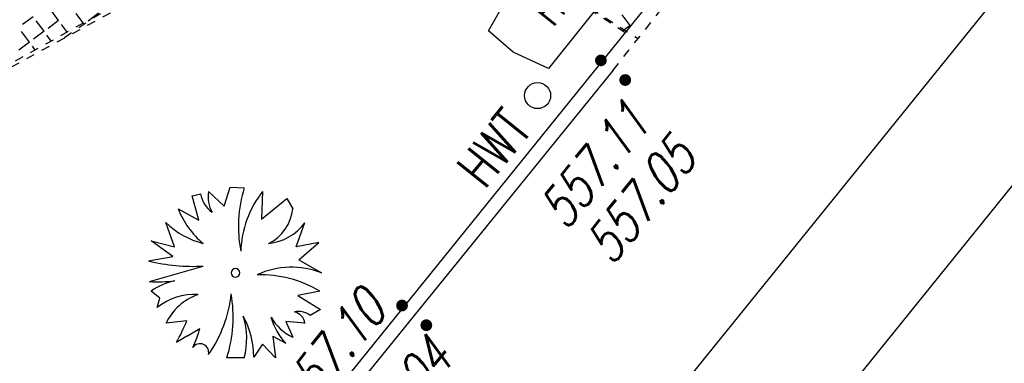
# Model space of a CAD drawing. Header units: metres. Extents: x 2 to 485, y 6 to 594.
# Tile 114 of 176: x 312.6 to 323.94, y 277.5 to 281.46. Entities that reach past the tile are written whole.
import ezdxf
from ezdxf.enums import TextEntityAlignment as Align

# ---------------------------------------------------------------- set-up
doc = ezdxf.new("R2010")
doc.units = ezdxf.units.M
doc.header["$LTSCALE"] = 0.0125
for name, pattern in [('260241_A_bea$0$GESTRICHELT', [0.4, 0.2, -0.2]), ('260241_A_bea$0$PUNKTIERT', [0.2, 0, -0.2]), ('GESTRICHELT', [0.4, 0.2, -0.2])]:
    doc.linetypes.add(name, pattern=pattern)
for name, color, linetype in [('260241_A_bea$0$B07_FLSTGR', 9, 'Continuous'), ('260241_A_bea$0$B23_EINFASS', 5, 'Continuous'), ('260241_A_bea$0$B24_EINFASS_GESTR', 5, 'Continuous'), ('260241_A_bea$0$B25_EINFASS_GEPKT', 7, '260241_A_bea$0$PUNKTIERT'), ('260241_A_bea$0$B30_BEWSYM', 3, 'Continuous'), ('260241_A_bea$0$B37_VSCHILD', 6, 'Continuous'), ('260241_A_bea$0$B53_HAUPTHOEHEN', 4, 'Continuous'), ('260241_A_bea$0$B54_HOEHEN', 253, 'Continuous'), ('f_feuerwehr', 10, 'Continuous'), ('f_schraff', 251, 'Continuous')]:
    doc.layers.add(name, color=color, linetype=linetype)
doc.styles.add('260241_A_bea$0$ROMANS', font='ROMANS')
doc.styles.add('260241_A_bea$0$SYMTEXT', font='SIMPLEX', dxfattribs={"width": 0.8})

# ---------------------------------------------------------------- blocks, each defined once
blk = doc.blocks.new('260241_A_bea$0$BUSCH_EINZELN')
for p, q in [((-0.25, 0.445), (-0.2, 0.455)), ((-0.155, 0.47), (-0.065, 0.385)), ((-0.065, 0.385), (-0.03, 0.495)), ((-0.03, 0.495), (0.05, 0.49)), ((0.155, 0.47), (0.15, 0.31)), ((-0.21, 0.305), (-0.25, 0.445)), ((0.15, 0.31), (0.295, 0.43)), ((0.295, 0.43), (0.33, 0.37)), ((-0.33, 0.37), (-0.21, 0.305)), ((-0.35, 0.15), (-0.4, 0.29)), ((0.35, 0.15), (0.4, 0.29)), ((-0.36, 0.095), (-0.485, 0.185)), ((-0.485, 0.185), (-0.35, 0.15)), ((0.48, 0.175), (0.35, 0.15)), ((0.365, 0.075), (0.48, 0.175)), ((-0.5, 0.07), (-0.36, 0.095)), ((0.365, 0.075), (0.495, 0)), ((-0.495, -0.05), (-0.185, 0.04)), ((-0.435, -0.145), (-0.485, -0.105)), ((0.485, -0.105), (0.36, -0.13)), ((-0.45, -0.2), (-0.435, -0.145)), ((0.36, -0.13), (0.49, -0.21)), ((0.49, -0.21), (0.43, -0.245)), ((-0.28, -0.275), (-0.4, -0.29)), ((0.4, -0.29), (0.29, -0.28)), ((0.29, -0.28), (0.33, -0.37)), ((-0.28, -0.365), (-0.205, -0.32)), ((-0.28, -0.365), (-0.34, -0.4)), ((0.215, -0.365), (0.23, -0.49)), ((0.215, -0.365), (0.29, -0.405)), ((0.155, -0.41), (0.105, -0.485)), ((0.23, -0.49), (0.155, -0.41)), ((0.05, -0.49), (-0.05, -0.49))]:
    blk.add_line(p, q)
for centre, radius, start, end in [((-0.033, 0.486), 0.17, 190.462, 233.057), ((0.038, 0.44), 0.195, 171.286, 207.638), ((0.782, 0.267), 0.765, 163.041, 190.686), ((0.635, 0.101), 0.605, 142.43, 177.737), ((0.147, 0.563), 0.515, 202.065, 229.819), ((0.086, 0.392), 0.245, 295.125, 354.891), ((-0.074, 0.622), 0.465, 225.48, 256.185), ((0.159, 0.468), 0.3, 275.972, 323.518), ((-0.244, 1.088), 1.05, 255.893, 273.226), ((0, 0), 0.025, 0, 180), ((0, 0), 0.025, 180, 0), ((0.322, -0.437), 0.47, 68.359, 114.737), ((-0.454, 0.859), 0.91, 267.403, 276.547), ((-0.27, -0.406), 0.37, 102.447, 125.478), ((0.141, -0.68), 0.67, 59.085, 91.349), ((-0.235, -0.469), 0.345, 86.753, 128.647), ((-0.118, -0.42), 0.31, 108.162, 155.297), ((-0.756, -0.047), 0.735, 324.91, 354.337), ((-0.773, -0.255), 0.76, 342.013, 10.256), ((0.325, -0.299), 0.075, 6.572, 78.847), ((0.363, -0.332), 0.11, 52.695, 102.247), ((-1.119, 0.051), 0.9, 329.941, 338.777), ((-0.37, -0.481), 0.475, 359.531, 29.114), ((-0.36, -0.378), 0.425, 344.789, 17.598), ((0.569, -0.148), 0.38, 196.427, 222.651), ((0.448, -0.116), 0.28, 209.73, 245.042), ((-0.815, -0.161), 0.63, 334.687, 345.347), ((-0.204, -0.458), 0.05, 346.012, 146.063)]:
    blk.add_arc(centre, radius, start, end)
blk = doc.blocks.new('260241_A_bea$0$HOEHENPKT_DOPP')
at = {"const_width": 0.15}
for points in [[(-0.075, 0.4, 1), (0.075, 0.4, 1)], [(-0.075, -0.4, 1), (0.075, -0.4, 1)]]:
    blk.add_lwpolyline(points, format="xyb", close=True, dxfattribs=at)

msp = doc.modelspace()

# ---------------------------------------------------------------- linework, layer by layer
at = {"color": 252}
for p, q in [((317.999, 281.331), (318.26, 281.788)), ((319.333, 281.706), (318.691, 280.897)), ((318.282, 281.083), (317.999, 281.331)), ((318.691, 280.897), (318.282, 281.083))]:
    msp.add_line(p, q, dxfattribs=at)
msp.add_ellipse((318.564, 280.583), major_axis=(0.106, 0.106), ratio=1, start_param=5.497787, end_param=11.780972, dxfattribs=at)
at = {"layer": '260241_A_bea$0$B07_FLSTGR', "color": 30, "linetype": 'Continuous'}
msp.add_line((147.972, 68.76), (322.482, 284.91), dxfattribs=at)
at = {"layer": '260241_A_bea$0$B23_EINFASS', "color": 252, "linetype": 'Continuous'}
for p, q in [((319.401, 276.21), (325.007, 283.15)), ((291.737, 239.524), (325.062, 280.825)), ((319.433, 280.876), (317.143, 278.05)), ((317.143, 278.05), (309.176, 268.222))]:
    msp.add_line(p, q, dxfattribs=at)
at = {"layer": '260241_A_bea$0$B24_EINFASS_GESTR', "color": 252, "linetype": '260241_A_bea$0$GESTRICHELT'}
msp.add_line((319.433, 280.876), (320.653, 282.416), dxfattribs=at)
at = {"layer": '260241_A_bea$0$B25_EINFASS_GEPKT', "color": 7, "linetype": '260241_A_bea$0$PUNKTIERT', "ltscale": 0.5}
for p, q in [((317.654, 282.546), (319.721, 281.241)), ((306.267, 277.471), (313.783, 281.672))]:
    msp.add_line(p, q, dxfattribs=at)
at = {"layer": 'f_feuerwehr', "linetype": 'GESTRICHELT'}
msp.add_line((313.993, 281.727), (305.196, 276.902), dxfattribs=at)
msp.add_arc((316.384, 276.827), 5.5, 54.5641, 126.7662, dxfattribs=at)
at = {"layer": 'f_schraff', "linetype": 'Continuous'}
for p, q in [((312.756, 281.492), (312.633, 281.401)), ((313.049, 281.449), (312.958, 281.571)), ((313.338, 281.412), (313.251, 281.529)), ((313.51, 281.532), (313.388, 281.441)), ((319.629, 281.391), (319.538, 281.513)), ((312.881, 281.324), (312.79, 281.446)), ((313.049, 281.449), (312.927, 281.358)), ((313.153, 281.309), (313.083, 281.403)), ((319.629, 281.391), (319.545, 281.328)), ((312.713, 281.198), (312.622, 281.321)), ((312.881, 281.324), (312.759, 281.233)), ((312.968, 281.207), (312.915, 281.278)), ((312.713, 281.198), (312.591, 281.107)), ((312.783, 281.104), (312.747, 281.153))]:
    msp.add_line(p, q, dxfattribs=at)

# ---------------------------------------------------------------- block references
at = {"layer": '260241_A_bea$0$B30_BEWSYM', "xscale": 2, "yscale": 2}
msp.add_blockref('260241_A_bea$0$BUSCH_EINZELN', (315.085, 278.539), dxfattribs=at)
at = {"layer": '260241_A_bea$0$B54_HOEHEN', "color": 252, "xscale": 0.449999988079, "yscale": 0.449999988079, "rotation": 51.02999961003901}
for p in [(319.433, 280.876), (317.143, 278.05)]:
    msp.add_blockref('260241_A_bea$0$HOEHENPKT_DOPP', p, dxfattribs=at)

# ---------------------------------------------------------------- texts
at = {"color": 252, "style": '260241_A_bea$0$SYMTEXT', "oblique": 0, "width": 0.56}
msp.add_text('Fi', height=0.375, rotation=51.0617, dxfattribs=at).set_placement((318.748, 281.37))
at = {"layer": '260241_A_bea$0$B37_VSCHILD', "color": 252, "style": '260241_A_bea$0$ROMANS', "width": 0.75}
msp.add_text('HWT', height=0.45, rotation=51.0841, dxfattribs=at).set_placement((318.519, 280.187), align=Align.RIGHT)
at = {"layer": '260241_A_bea$0$B53_HAUPTHOEHEN', "color": 252, "style": '260241_A_bea$0$ROMANS', "oblique": 15, "width": 0.75}
for s, p in [('557.11', (319.714, 280.394)), ('557.05', (320.244, 279.99)), ('557.10', (316.674, 278.233)), ('557.04', (317.438, 277.676))]:
    msp.add_text(s, height=0.45, rotation=51.0841, dxfattribs=at).set_placement(p, align=Align.MIDDLE_RIGHT)

doc.saveas('drawing.dxf')
